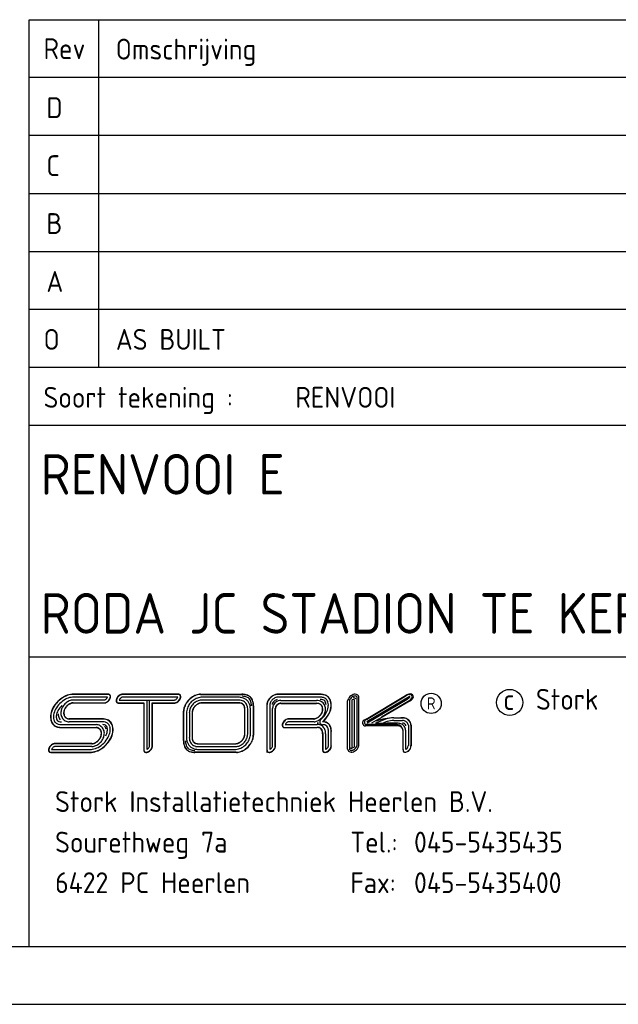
# Model space of a CAD drawing. Extents: x 0 to 841, y -120 to 594.
# Tile 5 of 10: x 655 to 707, y 0 to 85. Entities that reach past the tile are written whole.
import ezdxf
from ezdxf.enums import TextEntityAlignment as Align

# ---------------------------------------------------------------- set-up
doc = ezdxf.new("R2010")
doc.units = 0
doc.header["$LTSCALE"] = 25
doc.header["$MEASUREMENT"] = 0
doc.layers.get('0').update_dxf_attribs({"linetype": 'CONTINUOUS'})
for name, color, linetype in [('E--L$2A-_KADER', 7, 'CONTINUOUS'), ('E--L$4A-_STEMPEL', 3, 'CONTINUOUS'), ('E--L6441_DATACOM', 3, 'CONTINUOUS')]:
    doc.layers.add(name, color=color, linetype=linetype)
doc.styles.add('ISO', font='isocp.shx')
doc.styles.get("Standard").update_dxf_attribs({"font": 'ISO.SHX'})

# ---------------------------------------------------------------- blocks, each defined once
blk = doc.blocks.new('STEMPEL')
at = {"layer": 'E--L$4A-_STEMPEL', "color": 3}
for p, q in [((-185, 85), (-5, 85)), ((-185, 5), (-185, 85)), ((-185, 55), (-5, 55)), ((-185, 30), (-5, 30)), ((-178.225, 26.511), (-181.149, 26.511)), ((-178.377, 26.75), (-181.144, 26.75)), ((-178.377, 26.767), (-181.14, 26.767)), ((-178.101, 26.767), (-178.377, 26.767)), ((-178.114, 26.75), (-178.377, 26.75)), ((-178.101, 26.767), (-178.088, 26.761)), ((-172.163, 26.511), (-176.931, 26.511)), ((-172.101, 26.767), (-176.921, 26.767)), ((-172.101, 26.75), (-176.921, 26.75)), ((-170.186, 26.764), (-166.614, 26.764)), ((-170.186, 26.747), (-166.614, 26.747)), ((-166.902, 26.505), (-170.071, 26.505)), ((-159.873, 26.767), (-163.547, 26.767)), ((-159.873, 26.767), (-163.547, 26.767)), ((-159.871, 26.75), (-163.547, 26.75)), ((-159.868, 26.511), (-163.547, 26.511)), ((-156.664, 22.376), (-156.663, 26.476)), ((-156.514, 22.366), (-156.513, 26.486)), ((-155.892, 24.627), (-152.475, 26.66)), ((-155.866, 24.601), (-152.464, 26.624)), ((-155.83, 24.404), (-152.179, 26.575)), ((-181.184, 26.274), (-178.471, 26.274)), ((-181.176, 26.035), (-178.445, 26.035)), ((-181.17, 26.018), (-178.431, 26.018)), ((-181.17, 26.018), (-178.431, 26.018)), ((-177.269, 26.024), (-175.079, 26.024)), ((-177.269, 26.007), (-175.096, 26.007)), ((-177.208, 26.263), (-174.594, 26.263)), ((-175.096, 26.007), (-175.096, 21.929)), ((-175.079, 26.024), (-175.079, 21.929)), ((-174.841, 26.263), (-174.841, 22.012)), ((-174.594, 22.283), (-174.594, 26.263)), ((-174.594, 26.263), (-172.44, 26.263)), ((-174.355, 26.024), (-172.449, 26.024)), ((-174.355, 22.306), (-174.355, 26.024)), ((-174.338, 26.007), (-172.449, 26.007)), ((-174.338, 22.306), (-174.338, 26.007)), ((-174.338, 22.306), (-174.338, 25.865)), ((-174.338, 22.306), (-174.338, 25.865)), ((-166.891, 26.011), (-170.069, 26.011)), ((-166.891, 26.011), (-170.069, 26.011)), ((-166.898, 26.266), (-170.068, 26.266)), ((-166.894, 26.028), (-170.068, 26.028)), ((-166.374, 23.332), (-166.374, 25.514)), ((-166.374, 23.332), (-166.374, 25.514)), ((-166.374, 23.332), (-166.374, 25.514)), ((-166.357, 23.333), (-166.357, 25.514)), ((-166.118, 23.334), (-166.118, 25.516)), ((-165.88, 23.334), (-165.88, 25.516)), ((-165.638, 25.755), (-165.638, 23.227)), ((-165.621, 25.755), (-165.621, 23.227)), ((-164.466, 25.839), (-164.466, 21.978)), ((-164.449, 25.84), (-164.449, 21.978)), ((-164.21, 25.842), (-164.21, 22.012)), ((-163.968, 22.261), (-163.968, 25.529)), ((-163.729, 22.235), (-163.729, 25.53)), ((-163.712, 22.233), (-163.712, 25.531)), ((-163.266, 25.967), (-160.171, 25.967)), ((-163.266, 25.967), (-160.171, 25.967)), ((-163.261, 25.984), (-160.176, 25.984)), ((-163.256, 26.223), (-160.182, 26.223)), ((-157.487, 22.031), (-157.487, 26.191)), ((-157.336, 26.178), (-157.337, 22.045)), ((-157.112, 26.213), (-157.113, 22.285)), ((-156.888, 22.268), (-156.887, 26.235)), ((-152.354, 26.31), (-155.788, 24.262)), ((-152.112, 26.235), (-154.555, 24.78)), ((-152.086, 26.208), (-154.493, 24.775)), ((-171.654, 22.764), (-171.654, 25.318)), ((-171.637, 22.764), (-171.637, 25.318)), ((-171.395, 25.15), (-171.395, 23.023)), ((-171.156, 25.153), (-171.156, 23.02)), ((-170.918, 25.157), (-170.918, 23.016)), ((-170.901, 25.16), (-170.901, 23.013)), ((-154.493, 24.775), (-154.759, 24.616)), ((-153.492, 24.724), (-152.726, 24.724)), ((-153.49, 24.731), (-152.899, 24.731)), ((-182.202, 24.144), (-179.198, 24.144)), ((-182.201, 23.905), (-179.209, 23.905)), ((-182.2, 23.888), (-179.217, 23.888)), ((-178.63, 24.386), (-181.547, 24.386)), ((-178.626, 24.624), (-181.538, 24.624)), ((-178.623, 24.641), (-181.53, 24.641)), ((-162.98, 23.909), (-160.12, 23.909)), ((-162.97, 23.892), (-160.116, 23.892)), ((-162.868, 24.148), (-160.124, 24.148)), ((-160.38, 24.39), (-162.576, 24.39)), ((-162.568, 24.646), (-162.56, 24.645)), ((-160.394, 24.628), (-162.565, 24.628)), ((-160.394, 24.645), (-162.56, 24.645)), ((-160.405, 24.645), (-162.56, 24.645)), ((-160.005, 24.271), (-160.126, 24.271)), ((-155.892, 24.627), (-156.062, 24.526)), ((-153.215, 24.151), (-155.964, 24.152)), ((-153.215, 24.03), (-155.964, 24.03)), ((-154.814, 24.626), (-155.423, 24.262)), ((-154.415, 24.521), (-155.086, 24.263)), ((-155.085, 24.262), (-154.825, 24.262)), ((-154.759, 24.616), (-155.02, 24.452)), ((-154.825, 24.262), (-154.062, 24.262)), ((-153.114, 24.262), (-154.062, 24.262)), ((-153.492, 24.499), (-152.735, 24.499)), ((-152.239, 24.085), (-152.239, 22.354)), ((-152.015, 24.105), (-152.015, 22.33)), ((-152.007, 24.117), (-152.007, 22.327)), ((-159.647, 23.382), (-159.647, 22.009)), ((-159.63, 23.372), (-159.63, 22.008)), ((-159.391, 23.36), (-159.391, 22.013)), ((-159.149, 22.315), (-159.149, 23.534)), ((-158.91, 22.336), (-158.91, 23.525)), ((-158.893, 22.337), (-158.893, 23.52)), ((-152.699, 21.983), (-152.699, 23.515)), ((-152.692, 21.972), (-152.691, 23.604)), ((-152.468, 22.001), (-152.467, 23.612)), ((-179.579, 22.501), (-182.83, 22.501)), ((-179.579, 22.501), (-182.83, 22.501)), ((-179.572, 22.484), (-182.819, 22.484)), ((-179.563, 22.246), (-182.796, 22.246)), ((-170.391, 22.499), (-167.24, 22.499)), ((-170.389, 22.482), (-167.245, 22.482)), ((-170.386, 22.243), (-167.252, 22.243)), ((-183.066, 21.765), (-179.723, 21.765)), ((-183.057, 21.748), (-179.724, 21.748)), ((-183.057, 21.748), (-179.724, 21.748)), ((-183.052, 22.003), (-179.72, 22.003)), ((-167.098, 21.762), (-170.688, 21.762)), ((-167.098, 21.745), (-170.688, 21.745)), ((-170.383, 22.004), (-167.258, 22.004)), ((-164.466, 21.978), (-164.466, 21.748)), ((-152.699, 21.983), (-152.699, 21.927))]:
    blk.add_line(p, q, dxfattribs=at)
at = {"layer": 'E--L$4A-_STEMPEL', "color": 2}
for p, q in [((-179.013, 85), (-179.013, 55)), ((-5, 80), (-185, 80)), ((-5, 75), (-185, 75)), ((-185, 70), (-5, 70)), ((-185, 65), (-5, 65)), ((-185, 60), (-5, 60)), ((-185, 50), (-5, 50))]:
    blk.add_line(p, q, dxfattribs=at)
blk.add_circle((-150.271, 25.977), 0.875, dxfattribs=at)
at = {"layer": 'E--L$4A-_STEMPEL', "color": 3}
blk.add_circle((-143.488, 26.06), 1.128, dxfattribs=at)
for centre, radius, start, end in [((-180.802, 24.424), 2.431, 118.6539, 135), ((-180.802, 24.424), 2.414, 118.6539, 135), ((-181.116, 24.999), 1.776, 99.69866, 118.6539), ((-181.116, 24.999), 1.759, 99.69866, 118.6539), ((-181.116, 24.999), 1.521, 99.69866, 118.6539), ((-181.198, 25.479), 1.288, 87.67122, 99.69866), ((-181.198, 25.479), 1.271, 87.52978, 99.69866), ((-181.198, 25.479), 1.033, 87.25914, 99.69866), ((-178.637, 26.69), 0.451, 298.6539, 315), ((-178.637, 26.69), 0.451, 315, 331.3461), ((-178.448, 26.587), 0.235, 331.3461, 341.20872), ((-178.637, 26.69), 0.69, 315, 331.3461), ((-178.637, 26.69), 0.707, 315, 331.3461), ((-178.637, 26.69), 0.707, 315, 331.3461), ((-178.171, 26.442), 0.313, 75.32703, 79.47301), ((-178.13, 26.601), 0.148, 45, 75.32703), ((-178.13, 26.601), 0.165, 45, 75.32703), ((-178.13, 26.601), 0.165, 45, 75.32703), ((-178.13, 26.601), 0.165, 45, 75.32703), ((-178.448, 26.587), 0.474, 331.3461, 350.30134), ((-178.13, 26.601), 0.148, 14.67297, 45), ((-178.448, 26.587), 0.491, 331.3461, 350.30134), ((-178.448, 26.587), 0.491, 331.3461, 350.30134), ((-178.13, 26.601), 0.165, 14.67297, 45), ((-178.289, 26.56), 0.313, 350.30134, 14.67297), ((-178.289, 26.56), 0.33, 350.30134, 14.67297), ((-176.984, 26.192), 0.491, 151.3461, 170.30134), ((-176.984, 26.192), 0.474, 151.3461, 170.30134), ((-176.794, 26.088), 0.707, 135, 151.3461), ((-176.794, 26.088), 0.69, 135, 151.3461), ((-176.794, 26.088), 0.707, 118.6539, 135), ((-176.794, 26.088), 0.69, 118.6539, 135), ((-176.794, 26.088), 0.451, 135, 151.3461), ((-176.898, 26.278), 0.491, 99.69866, 118.6539), ((-176.898, 26.278), 0.474, 99.69866, 118.6539), ((-176.794, 26.088), 0.451, 118.6539, 135), ((-176.898, 26.278), 0.235, 98.04844, 118.6539), ((-176.925, 26.437), 0.33, 89.53264, 99.69866), ((-176.925, 26.437), 0.313, 89.53264, 99.69866), ((-172.576, 26.685), 0.451, 298.6539, 315), ((-172.576, 26.685), 0.451, 315, 331.3461), ((-172.387, 26.582), 0.235, 331.3461, 342.53378), ((-172.111, 26.437), 0.33, 75.32703, 91.16503), ((-172.111, 26.437), 0.313, 75.32703, 91.16503), ((-172.576, 26.685), 0.69, 315, 331.3461), ((-172.069, 26.596), 0.148, 45, 75.32703), ((-172.069, 26.596), 0.165, 45, 75.32703), ((-172.387, 26.582), 0.474, 331.3461, 350.30134), ((-172.069, 26.596), 0.148, 14.67297, 45), ((-172.387, 26.582), 0.491, 331.3461, 350.30134), ((-172.069, 26.596), 0.165, 14.67297, 45), ((-172.228, 26.554), 0.313, 350.30134, 14.67297), ((-172.228, 26.554), 0.33, 350.30134, 14.67297), ((-169.903, 25.014), 1.817, 118.6539, 135), ((-169.903, 25.014), 1.8, 118.6539, 135), ((-169.939, 25.048), 1.485, 118.6539, 135), ((-170.142, 25.451), 1.318, 99.69866, 118.6539), ((-170.142, 25.451), 1.301, 99.69866, 118.6539), ((-170.042, 25.238), 1.269, 99.69866, 118.6539), ((-170.205, 25.817), 0.947, 89.02757, 99.69866), ((-170.205, 25.817), 0.93, 89.02757, 99.69866), ((-170.069, 25.397), 1.108, 90.06648, 99.69866), ((-166.87, 25.397), 1.108, 75.32703, 91.62801), ((-166.568, 25.455), 1.31, 75.32703, 91.81866), ((-166.568, 25.455), 1.293, 75.32703, 91.81866), ((-166.568, 25.455), 1.134, 75.32703, 91.81866), ((-166.829, 25.556), 0.944, 45, 75.32703), ((-166.439, 25.945), 0.627, 45, 75.32703), ((-166.439, 25.945), 0.786, 45, 75.32703), ((-166.439, 25.945), 0.804, 45, 75.32703), ((-166.439, 25.945), 0.627, 14.67297, 45), ((-166.439, 25.945), 0.786, 14.67297, 45), ((-166.439, 25.945), 0.804, 14.67297, 45), ((-163.346, 25.647), 1.164, 135, 151.3461), ((-163.346, 25.647), 1.147, 135, 151.3461), ((-163.346, 25.647), 1.164, 118.6539, 135), ((-163.346, 25.647), 1.147, 118.6539, 135), ((-163.346, 25.647), 0.908, 118.6539, 135), ((-163.505, 25.939), 0.832, 99.69866, 118.6539), ((-163.505, 25.939), 0.832, 99.69866, 118.6539), ((-163.505, 25.939), 0.832, 99.69866, 118.6539), ((-163.505, 25.939), 0.815, 99.69866, 118.6539), ((-163.505, 25.939), 0.576, 99.69866, 118.6539), ((-163.547, 26.183), 0.584, 89.99579, 99.69866), ((-163.547, 26.183), 0.567, 89.99579, 99.69866), ((-163.547, 26.183), 0.328, 89.99579, 99.69866), ((-159.842, 25.457), 1.293, 75.32703, 91.29914), ((-159.842, 25.457), 1.31, 75.32703, 91.2259), ((-159.842, 25.457), 1.054, 75.32703, 91.43868), ((-159.713, 25.947), 0.548, 45, 75.32703), ((-159.713, 25.947), 0.786, 45, 75.32703), ((-159.713, 25.947), 0.804, 45, 75.32703), ((-159.713, 25.947), 0.786, 14.67297, 45), ((-159.713, 25.947), 0.804, 14.67297, 45), ((-156.899, 26.093), 0.595, 151.33037, 170.28561), ((-156.721, 25.995), 0.798, 134.98427, 151.33037), ((-156.721, 25.995), 0.649, 134.98427, 151.33037), ((-156.721, 25.995), 0.798, 118.63817, 134.98427), ((-156.721, 25.995), 0.649, 118.63817, 134.98427), ((-156.818, 26.174), 0.595, 99.68293, 118.63817), ((-156.818, 26.174), 0.446, 99.68293, 118.63817), ((-156.999, 26.213), 0.263, 28.08448, 88.08648), ((-156.843, 26.323), 0.444, 75.3113, 99.68293), ((-156.843, 26.323), 0.294, 75.3113, 99.68293), ((-156.804, 26.473), 0.139, 44.98427, 75.3113), ((-156.804, 26.473), 0.289, 44.98427, 75.3113), ((-156.804, 26.473), 0.139, 14.65724, 44.98427), ((-156.954, 26.433), 0.294, 8.35323, 14.65724), ((-156.804, 26.473), 0.289, 14.65724, 44.98427), ((-156.954, 26.433), 0.444, 6.796, 14.65724), ((-151.993, 25.896), 0.903, 95.88102, 122.26119), ((-151.252, 24.307), 2.615, 111.81993, 117.61738), ((-153.598, 28.051), 2.135, 306.8654, 314.46239), ((-152.129, 26.505), 0.249, 16.457, 112.4088), ((-152.152, 26.534), 0.0494, 351.7652, 124.07168), ((-152.052, 26.547), 0.249, 354.33678, 97.85954), ((-152.417, 26.788), 0.668, 299.7592, 336.80044), ((-152.508, 26.748), 0.649, 314.98427, 331.33037), ((-152.33, 26.651), 0.446, 331.33037, 350.28561), ((-181.377, 24.738), 1.776, 151.3461, 170.30134), ((-181.377, 24.738), 1.759, 151.3461, 170.30134), ((-180.802, 24.424), 2.431, 135, 151.3461), ((-180.802, 24.424), 2.414, 135, 151.3461), ((-180.802, 24.424), 2.176, 135, 151.3461), ((-180.802, 24.424), 1.937, 135, 151.3461), ((-180.802, 24.424), 2.176, 118.6539, 135), ((-181.191, 25.125), 1.063, 151.3461, 170.30134), ((-180.991, 25.016), 1.29, 135, 151.3461), ((-181.191, 25.125), 0.824, 151.3461, 170.30134), ((-181.191, 25.125), 0.807, 151.3461, 170.30134), ((-180.991, 25.016), 1.051, 135, 151.3461), ((-180.991, 25.016), 1.29, 118.6539, 135), ((-180.991, 25.016), 1.034, 135, 151.3461), ((-180.991, 25.016), 1.051, 118.6539, 135), ((-180.991, 25.016), 1.034, 118.6539, 135), ((-181.1, 25.215), 1.063, 99.69866, 118.6539), ((-181.1, 25.215), 0.824, 99.69866, 118.6539), ((-181.1, 25.215), 0.807, 99.69866, 118.6539), ((-181.129, 25.382), 0.894, 93.55078, 99.69866), ((-181.129, 25.382), 0.655, 94.14769, 99.69866), ((-181.129, 25.382), 0.638, 94.7671, 99.69866), ((-178.534, 26.501), 0.235, 285.40422, 298.6539), ((-178.534, 26.501), 0.491, 279.69866, 298.6539), ((-178.534, 26.501), 0.474, 280.83536, 298.6539), ((-178.637, 26.69), 0.69, 298.6539, 315), ((-178.637, 26.69), 0.707, 298.6539, 315), ((-178.637, 26.69), 0.707, 298.6539, 315), ((-177.143, 26.219), 0.33, 170.30134, 194.67297), ((-177.302, 26.178), 0.165, 194.67297, 225), ((-177.143, 26.219), 0.313, 170.30134, 194.67297), ((-177.302, 26.178), 0.148, 194.67297, 225), ((-177.302, 26.178), 0.165, 225, 255.32703), ((-177.302, 26.178), 0.148, 225, 255.32703), ((-177.26, 26.337), 0.33, 255.32703, 268.87084), ((-177.26, 26.337), 0.313, 255.32703, 268.87084), ((-176.984, 26.192), 0.235, 151.3461, 162.53529), ((-172.446, 26.337), 0.313, 269.63102, 279.69866), ((-172.446, 26.337), 0.33, 269.63102, 279.69866), ((-172.473, 26.496), 0.235, 278.03814, 298.6539), ((-172.473, 26.496), 0.474, 279.69866, 298.6539), ((-172.473, 26.496), 0.491, 279.69866, 298.6539), ((-172.473, 26.496), 0.491, 279.69866, 298.6539), ((-172.576, 26.685), 0.69, 298.6539, 315), ((-172.576, 26.685), 0.707, 298.6539, 315), ((-172.576, 26.685), 0.707, 315, 331.3461), ((-170.341, 25.253), 1.318, 151.3461, 170.30134), ((-170.341, 25.253), 1.301, 151.3461, 170.30134), ((-169.903, 25.014), 1.817, 135, 151.3461), ((-169.903, 25.014), 1.8, 135, 151.3461), ((-170.128, 25.152), 1.269, 151.3461, 170.30134), ((-169.939, 25.048), 1.485, 135, 151.3461), ((-170.128, 25.152), 1.031, 151.3461, 170.30134), ((-169.939, 25.048), 1.247, 135, 151.3461), ((-170.128, 25.152), 0.792, 151.3461, 170.30134), ((-170.128, 25.152), 0.775, 151.3461, 170.30134), ((-169.939, 25.048), 1.008, 135, 151.3461), ((-169.939, 25.048), 1.247, 118.6539, 135), ((-169.939, 25.048), 0.991, 135, 151.3461), ((-169.939, 25.048), 1.008, 118.6539, 135), ((-169.939, 25.048), 0.991, 118.6539, 135), ((-170.042, 25.238), 1.031, 99.69866, 118.6539), ((-170.042, 25.238), 0.792, 99.69866, 118.6539), ((-170.042, 25.238), 0.775, 99.69866, 118.6539), ((-170.042, 25.238), 0.775, 99.69866, 118.6539), ((-170.069, 25.397), 0.87, 89.92495, 99.69866), ((-170.069, 25.397), 0.631, 89.91189, 99.69866), ((-170.069, 25.397), 0.614, 89.89812, 99.69866), ((-166.87, 25.397), 0.87, 75.32703, 91.83787), ((-166.87, 25.397), 0.614, 75.32703, 92.495), ((-166.87, 25.397), 0.631, 75.32703, 92.15763), ((-166.829, 25.556), 0.449, 45, 75.32703), ((-166.829, 25.556), 0.466, 45, 75.32703), ((-166.829, 25.556), 0.705, 45, 75.32703), ((-166.829, 25.556), 0.449, 14.67297, 45), ((-166.829, 25.556), 0.466, 14.67297, 45), ((-166.988, 25.515), 0.614, 359.92412, 14.67297), ((-166.988, 25.515), 0.631, 359.93438, 14.67297), ((-166.829, 25.556), 0.705, 14.67297, 45), ((-166.829, 25.556), 0.944, 14.67297, 45), ((-166.988, 25.515), 0.87, 0.0559, 14.67297), ((-166.988, 25.515), 1.108, 0.04952, 14.67297), ((-166.929, 25.817), 1.134, 357.58729, 14.67297), ((-166.929, 25.817), 1.293, 357.58729, 14.67297), ((-166.929, 25.817), 1.31, 357.58729, 14.67297), ((-163.882, 25.848), 0.584, 170.30134, 180.7062), ((-163.638, 25.806), 0.832, 151.3461, 170.30134), ((-163.882, 25.848), 0.567, 170.30134, 180.79916), ((-163.638, 25.806), 0.815, 151.3461, 170.30134), ((-163.882, 25.848), 0.328, 170.30134, 181.05021), ((-163.638, 25.806), 0.576, 151.3461, 170.30134), ((-163.346, 25.647), 0.908, 135, 151.3461), ((-163.638, 25.806), 0.377, 151.3461, 170.30134), ((-163.346, 25.647), 0.71, 135, 151.3461), ((-163.37, 25.534), 0.597, 170.30134, 180.42442), ((-163.303, 25.522), 0.665, 151.3461, 170.30134), ((-163.223, 25.478), 0.757, 135, 151.3461), ((-163.346, 25.647), 0.71, 118.6539, 135), ((-163.223, 25.478), 0.757, 118.6539, 135), ((-163.37, 25.534), 0.359, 170.30134, 180.54769), ((-163.303, 25.522), 0.427, 151.3461, 170.30134), ((-163.37, 25.534), 0.342, 170.30134, 180.73416), ((-163.303, 25.522), 0.41, 151.3461, 170.30134), ((-163.303, 25.522), 0.41, 151.3461, 170.30134), ((-163.303, 25.522), 0.41, 151.3461, 170.30134), ((-163.505, 25.939), 0.377, 99.69866, 118.6539), ((-163.223, 25.478), 0.518, 135, 151.3461), ((-163.223, 25.478), 0.501, 135, 151.3461), ((-163.223, 25.478), 0.518, 118.6539, 135), ((-163.267, 25.559), 0.665, 99.69866, 118.6539), ((-163.223, 25.478), 0.501, 118.6539, 135), ((-163.267, 25.559), 0.427, 99.69866, 118.6539), ((-163.267, 25.559), 0.41, 99.69866, 118.6539), ((-163.278, 25.626), 0.597, 87.89225, 99.69866), ((-163.278, 25.626), 0.359, 87.28001, 99.69866), ((-163.278, 25.626), 0.342, 86.35368, 99.69866), ((-160.14, 25.354), 0.87, 75.32703, 92.76113), ((-160.14, 25.354), 0.614, 75.32703, 93.74854), ((-160.14, 25.354), 0.631, 75.32703, 93.24158), ((-160.099, 25.513), 0.449, 45, 75.32703), ((-160.099, 25.513), 0.466, 45, 75.32703), ((-160.099, 25.513), 0.705, 45, 75.32703), ((-159.842, 25.457), 0.855, 75.32703, 91.43868), ((-160.099, 25.513), 0.449, 14.67297, 45), ((-160.099, 25.513), 0.466, 14.67297, 45), ((-160.258, 25.472), 0.614, 350.30134, 14.67297), ((-160.258, 25.472), 0.631, 350.30134, 14.67297), ((-159.713, 25.947), 0.349, 45, 75.32703), ((-160.099, 25.513), 0.705, 14.67297, 45), ((-159.713, 25.947), 0.349, 14.67297, 45), ((-160.258, 25.472), 0.87, 350.30134, 14.67297), ((-160.203, 25.819), 0.855, 2.26178, 14.67297), ((-160.691, 25.902), 1.549, 331.3461, 350.30134), ((-159.713, 25.947), 0.548, 14.67297, 45), ((-160.203, 25.819), 1.054, 350.30134, 14.67297), ((-160.691, 25.902), 1.788, 331.3461, 350.30134), ((-160.691, 25.902), 1.805, 331.3461, 350.30134), ((-160.203, 25.819), 1.293, 350.30134, 14.67297), ((-160.203, 25.819), 1.31, 350.30134, 14.67297), ((-157.045, 26.13), 0.447, 170.28561, 170.56323), ((-157.048, 26.118), 0.444, 170.28561, 170.56323), ((-156.899, 26.093), 0.446, 151.33037, 169.00898), ((-156.999, 26.213), 0.113, 11.34471, 179.98537), ((-152.644, 26.669), 0.462, 308.94873, 314.98427), ((-152.508, 26.748), 0.649, 307.6729, 314.98427), ((-181.858, 24.82), 1.288, 170.30134, 194.67297), ((-181.858, 24.82), 1.271, 170.30134, 194.67297), ((-181.858, 24.82), 1.033, 170.30134, 194.67297), ((-181.377, 24.738), 1.521, 151.3461, 170.30134), ((-181.858, 24.82), 0.794, 170.30134, 194.67297), ((-181.377, 24.738), 1.282, 151.3461, 170.30134), ((-181.357, 25.153), 1.132, 184.35547, 194.67297), ((-181.525, 25.11), 0.959, 194.67297, 214.50994), ((-181.357, 25.153), 0.894, 170.30134, 194.67297), ((-181.525, 25.11), 0.721, 194.67297, 225), ((-181.357, 25.153), 0.655, 170.30134, 194.67297), ((-181.357, 25.153), 0.638, 170.30134, 194.67297), ((-181.525, 25.11), 0.482, 194.67297, 225), ((-181.525, 25.11), 0.465, 194.67297, 225), ((-181.525, 25.11), 0.465, 194.67297, 225), ((-181.525, 25.11), 0.482, 225, 255.32703), ((-181.525, 25.11), 0.465, 225, 255.32703), ((-181.525, 25.11), 0.465, 225, 255.32703), ((-181.525, 25.11), 0.465, 225, 255.32703), ((-181.481, 25.277), 0.638, 255.32703, 264.27988), ((-181.481, 25.277), 0.638, 255.32703, 264.27988), ((-181.481, 25.277), 0.638, 255.32703, 264.27988), ((-181.481, 25.277), 0.638, 255.32703, 264.27988), ((-170.707, 25.315), 0.947, 170.30134, 180.12841), ((-170.707, 25.315), 0.93, 170.30134, 180.12841), ((-170.287, 25.179), 1.108, 170.30134, 181.52323), ((-170.287, 25.179), 0.87, 170.30134, 181.71959), ((-170.287, 25.179), 0.631, 170.30134, 182.01876), ((-170.287, 25.179), 0.614, 170.30134, 182.33441), ((-160.502, 25.413), 0.775, 278.01793, 298.6539), ((-160.502, 25.413), 0.775, 279.69866, 298.6539), ((-160.502, 25.413), 0.775, 279.69866, 298.6539), ((-160.502, 25.413), 0.792, 279.69866, 298.6539), ((-160.606, 25.602), 0.991, 298.6539, 315), ((-160.606, 25.602), 1.008, 298.6539, 315), ((-160.606, 25.602), 1.247, 298.6539, 315), ((-160.606, 25.602), 0.991, 315, 331.3461), ((-160.606, 25.602), 1.008, 315, 331.3461), ((-161.275, 26.221), 2.215, 311.28215, 331.3461), ((-160.416, 25.499), 0.775, 331.3461, 350.30134), ((-160.606, 25.602), 1.247, 315, 331.3461), ((-160.416, 25.499), 0.792, 331.3461, 350.30134), ((-161.275, 26.221), 2.453, 311.28215, 331.3461), ((-161.275, 26.221), 2.47, 312.42506, 331.3461), ((-160.416, 25.499), 1.031, 331.3461, 350.30134), ((-153.338, 19.568), 5.165, 91.68722, 109.00792), ((-153.492, 22.447), 2.277, 89.98427, 106.42703), ((-152.81, 23.597), 1.138, 75.3113, 93.97938), ((-152.81, 23.597), 1.13, 75.3113, 85.73276), ((-152.697, 24.029), 0.684, 44.98427, 75.3113), ((-152.697, 24.029), 0.691, 44.98427, 75.3113), ((-182.341, 24.694), 0.789, 194.67297, 225), ((-182.341, 24.694), 0.772, 194.67297, 225), ((-182.341, 24.694), 0.789, 225, 255.32703), ((-182.341, 24.694), 0.772, 225, 255.32703), ((-182.341, 24.694), 0.534, 194.67297, 225), ((-182.341, 24.694), 0.534, 225, 255.32703), ((-182.341, 24.694), 0.295, 194.67297, 225), ((-182.341, 24.694), 0.295, 225, 255.32703), ((-182.214, 25.176), 1.288, 255.32703, 270.56575), ((-182.214, 25.176), 1.271, 255.32703, 270.60011), ((-182.214, 25.176), 1.033, 255.32703, 270.66584), ((-182.214, 25.176), 0.794, 255.32703, 270.66584), ((-181.525, 25.11), 0.721, 225, 255.32703), ((-181.481, 25.277), 0.894, 255.32703, 265.73961), ((-181.481, 25.277), 0.655, 255.32703, 265.02327), ((-179.271, 23.248), 0.66, 75.32703, 84.62076), ((-179.271, 23.248), 0.643, 75.32703, 83.82451), ((-179.271, 23.248), 0.899, 75.32703, 85.39051), ((-179.226, 23.417), 0.468, 45, 75.32703), ((-179.226, 23.417), 0.485, 45, 75.32703), ((-179.226, 23.417), 0.724, 45, 75.32703), ((-179.226, 23.417), 0.724, 14.67297, 45), ((-178.674, 23.347), 0.801, 75.32703, 87.61039), ((-178.674, 23.347), 1.039, 75.32703, 87.61039), ((-178.674, 23.347), 1.295, 75.32703, 87.96779), ((-178.674, 23.347), 1.278, 75.32703, 87.84501), ((-178.547, 23.832), 0.3, 45, 75.32703), ((-179.226, 23.417), 0.963, 20.93602, 38.09991), ((-178.547, 23.832), 0.538, 45, 75.32703), ((-178.547, 23.832), 0.777, 45, 75.32703), ((-178.547, 23.832), 0.794, 45, 75.32703), ((-178.547, 23.832), 0.3, 14.67297, 45), ((-179.032, 23.705), 0.801, 350.30134, 14.67297), ((-178.547, 23.832), 0.538, 14.67297, 45), ((-179.032, 23.705), 1.039, 350.30134, 14.67297), ((-178.547, 23.832), 0.777, 14.67297, 45), ((-178.547, 23.832), 0.794, 14.67297, 45), ((-179.032, 23.705), 1.278, 350.30134, 14.67297), ((-179.032, 23.705), 1.295, 350.30134, 14.67297), ((-162.804, 24.099), 0.33, 170.30134, 194.67297), ((-162.646, 24.072), 0.491, 151.3461, 170.30134), ((-162.963, 24.057), 0.165, 194.67297, 225), ((-162.804, 24.099), 0.313, 170.30134, 194.67297), ((-162.646, 24.072), 0.474, 151.3461, 170.30134), ((-162.963, 24.057), 0.148, 194.67297, 225), ((-162.963, 24.057), 0.165, 225, 267.65598), ((-162.456, 23.968), 0.707, 135, 151.3461), ((-162.963, 24.057), 0.148, 225, 255.32703), ((-162.456, 23.968), 0.69, 135, 151.3461), ((-162.922, 24.216), 0.313, 255.32703, 259.23376), ((-162.456, 23.968), 0.707, 118.6539, 135), ((-162.456, 23.968), 0.69, 118.6539, 135), ((-162.646, 24.072), 0.235, 151.3461, 161.14656), ((-162.456, 23.968), 0.451, 135, 151.3461), ((-162.559, 24.158), 0.491, 99.69866, 118.6539), ((-162.559, 24.158), 0.474, 99.69866, 118.6539), ((-162.456, 23.968), 0.451, 118.6539, 135), ((-162.559, 24.158), 0.235, 99.69866, 118.6539), ((-162.587, 24.316), 0.33, 86.7095, 99.69866), ((-162.587, 24.316), 0.313, 85.95819, 99.69866), ((-162.587, 24.316), 0.0742, 81.69449, 99.69866), ((-160.475, 25.254), 0.631, 277.41359, 279.69866), ((-160.475, 25.254), 0.614, 278.57465, 279.69866), ((-160.475, 25.254), 0.614, 278.57465, 279.69866), ((-160.475, 25.254), 0.614, 278.57465, 279.69866), ((-160.475, 25.254), 0.87, 276.3138, 279.69866), ((-160.502, 25.413), 1.031, 279.69866, 298.6539), ((-160.099, 23.333), 0.815, 75.32703, 91.74333), ((-160.099, 23.333), 0.56, 75.32703, 92.43622), ((-160.099, 23.333), 0.577, 75.32703, 92.07298), ((-160.062, 23.474), 0.414, 45, 75.32703), ((-160.062, 23.474), 0.431, 45, 75.32703), ((-159.657, 24.378), 0.239, 131.28215, 275.66046), ((-160.062, 23.474), 0.67, 45, 75.32703), ((-159.591, 23.712), 0.668, 45, 95.66046), ((-159.591, 23.712), 0.43, 45, 95.66046), ((-159.591, 23.712), 0.685, 45, 91.50215), ((-160.062, 23.474), 0.67, 14.67297, 45), ((-159.591, 23.712), 0.685, 45, 70.61613), ((-159.591, 23.712), 0.685, 45, 70.61613), ((-159.591, 23.712), 0.43, 14.67297, 45), ((-160.019, 23.6), 0.873, 355.64674, 14.67297), ((-159.591, 23.712), 0.668, 14.67297, 45), ((-159.591, 23.712), 0.685, 14.67297, 45), ((-160.019, 23.6), 1.111, 356.14249, 14.67297), ((-160.019, 23.6), 1.128, 356.39217, 14.67297), ((-155.926, 24.295), 0.268, 120.54482, 266.07982), ((-155.75, 24.34), 0.285, 113.96212, 221.28994), ((-153.665, 23.032), 1.667, 106.42703, 116.74036), ((-153.388, 22.113), 2.402, 106.56232, 114.55271), ((-153.492, 22.447), 2.052, 89.98427, 106.42703), ((-153.172, 23.446), 0.586, 75.3113, 95.55215), ((-153.263, 23.581), 0.572, 2.30414, 85.23421), ((-153.172, 23.446), 0.818, 75.3113, 85.88344), ((-153.133, 23.596), 0.431, 44.98427, 75.3113), ((-153.133, 23.596), 0.663, 44.98427, 75.3113), ((-153.133, 23.596), 0.431, 14.65724, 44.98427), ((-152.81, 23.597), 0.681, 75.3113, 85.23475), ((-152.81, 23.597), 0.906, 75.3113, 85.23475), ((-153.133, 23.596), 0.663, 14.65724, 44.98427), ((-152.697, 24.029), 0.235, 44.98427, 75.3113), ((-152.697, 24.029), 0.459, 44.98427, 75.3113), ((-152.697, 24.029), 0.235, 14.65724, 44.98427), ((-153.129, 23.916), 0.681, 10.76001, 14.65724), ((-152.697, 24.029), 0.459, 14.65724, 44.98427), ((-153.129, 23.916), 0.906, 10.76001, 14.65724), ((-152.697, 24.029), 0.684, 14.65724, 44.98427), ((-152.697, 24.029), 0.691, 14.65724, 44.98427), ((-153.129, 23.916), 1.13, 9.04525, 14.65724), ((-153.129, 23.916), 1.138, 9.04525, 14.65724), ((-179.765, 23.512), 1.043, 315, 331.3461), ((-179.765, 23.512), 1.06, 315, 331.3461), ((-179.226, 23.417), 0.468, 14.67297, 45), ((-179.226, 23.417), 0.485, 14.67297, 45), ((-179.564, 23.402), 0.814, 331.3461, 350.30134), ((-179.564, 23.402), 0.831, 331.3461, 350.30134), ((-179.395, 23.373), 0.643, 350.30134, 14.67297), ((-179.395, 23.373), 0.66, 350.30134, 14.67297), ((-179.564, 23.402), 1.069, 331.3461, 350.30134), ((-180.093, 24.103), 2.188, 315, 331.3461), ((-179.395, 23.373), 0.899, 350.30134, 14.67297), ((-179.515, 23.788), 1.291, 331.3461, 350.30134), ((-179.515, 23.788), 1.53, 331.3461, 350.30134), ((-179.515, 23.788), 1.768, 331.3461, 350.30134), ((-179.515, 23.788), 1.785, 331.3461, 350.30134), ((-170.287, 22.995), 1.108, 178.55038, 194.67297), ((-170.287, 22.995), 0.87, 178.36351, 194.67297), ((-170.287, 22.995), 0.631, 178.0788, 194.67297), ((-170.287, 22.995), 0.614, 177.7784, 194.67297), ((-167.336, 23.46), 0.991, 315, 331.3461), ((-167.336, 23.46), 1.008, 315, 331.3461), ((-167.147, 23.356), 0.775, 331.3461, 350.30134), ((-167.147, 23.356), 0.792, 331.3461, 350.30134), ((-166.988, 23.329), 0.614, 350.30134, 0.40749), ((-166.988, 23.329), 0.631, 350.30134, 0.3524), ((-167.147, 23.356), 1.031, 331.3461, 350.30134), ((-166.988, 23.329), 0.87, 350.30134, 0.30018), ((-167.147, 23.356), 1.269, 331.3461, 350.30134), ((-166.988, 23.329), 1.108, 350.30134, 0.2659), ((-166.933, 23.256), 1.301, 331.3461, 350.30134), ((-166.933, 23.256), 1.318, 331.3461, 350.30134), ((-166.567, 23.194), 0.93, 350.30134, 1.7252), ((-166.567, 23.194), 0.947, 350.30134, 1.7252), ((-160.062, 23.474), 0.414, 14.67297, 45), ((-160.062, 23.474), 0.431, 14.67297, 45), ((-160.203, 23.437), 0.56, 352.45138, 14.67297), ((-160.203, 23.437), 0.577, 353.57802, 14.67297), ((-160.203, 23.437), 0.815, 354.60002, 14.67297), ((-153.283, 23.556), 0.586, 354.62032, 14.65724), ((-153.283, 23.556), 0.593, 4.59321, 14.65724), ((-153.283, 23.556), 0.818, 3.90761, 14.65724), ((-182.828, 21.931), 0.491, 151.3461, 170.30134), ((-182.828, 21.931), 0.474, 151.3461, 170.30134), ((-182.638, 21.827), 0.707, 135, 151.3461), ((-182.638, 21.827), 0.69, 135, 151.3461), ((-182.638, 21.827), 0.707, 118.6539, 135), ((-182.638, 21.827), 0.69, 118.6539, 135), ((-182.638, 21.827), 0.451, 135, 151.3461), ((-182.742, 22.017), 0.491, 99.69866, 118.6539), ((-182.742, 22.017), 0.474, 99.69866, 118.6539), ((-182.638, 21.827), 0.451, 118.6539, 135), ((-182.742, 22.017), 0.235, 103.23065, 118.6539), ((-182.769, 22.175), 0.313, 99.10395, 99.69866), ((-179.626, 23.142), 0.66, 274.68547, 279.69866), ((-179.626, 23.142), 0.643, 275.37887, 279.69866), ((-179.626, 23.142), 0.643, 275.37887, 279.69866), ((-179.626, 23.142), 0.643, 275.37887, 279.69866), ((-179.626, 23.142), 0.899, 274.01509, 279.69866), ((-179.777, 23.526), 1.53, 279.69866, 298.6539), ((-179.655, 23.31), 0.814, 279.69866, 298.6539), ((-179.655, 23.31), 0.831, 279.69866, 298.6539), ((-179.655, 23.31), 1.069, 279.69866, 298.6539), ((-179.765, 23.512), 1.043, 298.6539, 315), ((-179.765, 23.512), 1.06, 298.6539, 315), ((-179.765, 23.512), 1.299, 298.6539, 315), ((-180.093, 24.103), 2.188, 298.6539, 315), ((-180.093, 24.103), 2.427, 298.6539, 315), ((-180.093, 24.103), 2.444, 298.6539, 315), ((-180.093, 24.103), 2.444, 298.6539, 315), ((-179.765, 23.512), 1.299, 315, 331.3461), ((-180.093, 24.103), 2.427, 315, 331.3461), ((-180.093, 24.103), 2.444, 315, 331.3461), ((-175.016, 22.426), 0.451, 298.6539, 315), ((-175.016, 22.426), 0.451, 315, 331.3461), ((-174.826, 22.322), 0.235, 331.3461, 350.30134), ((-174.826, 22.322), 0.474, 331.3461, 350.30134), ((-174.826, 22.322), 0.491, 331.3461, 350.30134), ((-174.668, 22.295), 0.313, 350.30134, 1.38807), ((-174.668, 22.295), 0.33, 350.30134, 1.38807), ((-174.668, 22.295), 0.33, 350.30134, 1.38807), ((-170.346, 22.693), 1.31, 177.20069, 194.67297), ((-170.346, 22.693), 1.293, 177.20069, 194.67297), ((-170.836, 22.565), 0.804, 194.67297, 225), ((-170.836, 22.565), 0.786, 194.67297, 225), ((-170.346, 22.693), 1.134, 177.20069, 194.67297), ((-170.836, 22.565), 0.627, 194.67297, 225), ((-170.446, 22.953), 0.944, 194.67297, 225), ((-170.836, 22.565), 0.627, 225, 255.32703), ((-170.446, 22.953), 0.705, 194.67297, 225), ((-170.446, 22.953), 0.944, 225, 255.32703), ((-170.446, 22.953), 0.705, 225, 255.32703), ((-170.446, 22.953), 0.466, 194.67297, 225), ((-170.446, 22.953), 0.449, 194.67297, 225), ((-170.446, 22.953), 0.466, 225, 255.32703), ((-170.446, 22.953), 0.449, 225, 255.32703), ((-170.404, 23.112), 0.87, 255.32703, 271.22393), ((-170.404, 23.112), 0.631, 255.32703, 271.43686), ((-170.404, 23.112), 0.614, 255.32703, 271.66152), ((-167.206, 23.111), 0.87, 266.95545, 279.69866), ((-167.206, 23.111), 0.614, 265.86661, 279.69866), ((-167.206, 23.111), 0.631, 266.42565, 279.69866), ((-167.233, 23.27), 0.775, 279.69866, 298.6539), ((-167.233, 23.27), 0.792, 279.69866, 298.6539), ((-167.233, 23.27), 1.031, 279.69866, 298.6539), ((-167.233, 23.27), 1.269, 279.69866, 298.6539), ((-167.336, 23.46), 0.991, 298.6539, 315), ((-167.336, 23.46), 1.008, 298.6539, 315), ((-167.336, 23.46), 1.247, 298.6539, 315), ((-167.336, 23.46), 1.485, 298.6539, 315), ((-167.371, 23.496), 1.8, 298.6539, 315), ((-167.371, 23.496), 1.817, 298.6539, 315), ((-167.336, 23.46), 1.247, 315, 331.3461), ((-167.336, 23.46), 1.485, 315, 331.3461), ((-167.371, 23.496), 1.8, 315, 331.3461), ((-167.371, 23.496), 1.817, 315, 331.3461), ((-164.385, 22.426), 0.451, 298.6539, 315), ((-164.385, 22.426), 0.451, 315, 331.3461), ((-164.195, 22.322), 0.235, 331.3461, 344.94303), ((-164.195, 22.322), 0.474, 331.3461, 349.40818), ((-164.195, 22.322), 0.491, 331.3461, 349.59425), ((-159.569, 22.426), 0.451, 298.6539, 315), ((-159.569, 22.426), 0.451, 315, 331.3461), ((-159.379, 22.322), 0.235, 331.3461, 350.30134), ((-159.221, 22.295), 0.0742, 350.30134, 15.3218), ((-159.379, 22.322), 0.474, 331.3461, 350.30134), ((-159.379, 22.322), 0.491, 331.3461, 350.30134), ((-159.221, 22.295), 0.313, 350.30134, 7.44425), ((-159.221, 22.295), 0.33, 350.30134, 7.24909), ((-157, 22.29), 0.263, 209.30315, 248.4158), ((-157, 22.29), 0.113, 179.98316, 348.62383), ((-157.283, 22.542), 0.649, 314.98427, 331.33037), ((-157.283, 22.542), 0.798, 314.98427, 331.33037), ((-157.104, 22.445), 0.446, 331.33037, 350.28561), ((-156.955, 22.419), 0.294, 350.28561, 351.61531), ((-156.955, 22.419), 0.294, 350.28561, 351.61531), ((-157.104, 22.445), 0.595, 331.33037, 350.28561), ((-156.955, 22.419), 0.444, 350.28561, 353.17253), ((-153.678, 22.667), 1.464, 336.80244, 345.59813), ((-152.454, 22.409), 0.221, 331.33037, 345.49664), ((-153.423, 22.467), 1.414, 344.08164, 354.43577), ((-153.386, 22.463), 1.386, 343.77413, 354.36596), ((-182.987, 21.958), 0.33, 170.30134, 194.67297), ((-183.146, 21.916), 0.165, 194.67297, 225), ((-182.987, 21.958), 0.313, 170.30134, 194.67297), ((-183.146, 21.916), 0.148, 194.67297, 225), ((-183.146, 21.916), 0.165, 225, 255.32703), ((-183.146, 21.916), 0.148, 225, 255.32703), ((-183.104, 22.075), 0.33, 255.32703, 275.71279), ((-183.104, 22.075), 0.313, 255.32703, 277.01816), ((-182.828, 21.931), 0.235, 151.3461, 161.95901), ((-179.694, 23.043), 1.278, 268.73483, 279.69866), ((-179.694, 23.043), 1.295, 268.80691, 279.69866), ((-179.694, 23.043), 1.295, 268.80691, 279.69866), ((-179.694, 23.043), 1.039, 268.5971, 279.69866), ((-179.777, 23.526), 1.768, 279.69866, 298.6539), ((-179.777, 23.526), 1.785, 279.69866, 298.6539), ((-174.768, 21.96), 0.33, 183.78194, 194.67297), ((-174.927, 21.918), 0.165, 194.67297, 225), ((-174.927, 21.918), 0.165, 194.67297, 225), ((-174.927, 21.918), 0.165, 194.67297, 225), ((-174.927, 21.918), 0.165, 194.67297, 225), ((-174.768, 21.96), 0.313, 183.78194, 194.67297), ((-174.927, 21.918), 0.148, 194.67297, 225), ((-174.927, 21.918), 0.165, 225, 255.32703), ((-174.927, 21.918), 0.148, 225, 255.32703), ((-174.885, 22.077), 0.33, 255.32703, 279.69866), ((-174.885, 22.077), 0.33, 255.32703, 279.69866), ((-174.885, 22.077), 0.313, 255.32703, 279.69866), ((-174.912, 22.236), 0.235, 287.704, 298.6539), ((-174.912, 22.236), 0.474, 279.69866, 298.6539), ((-174.912, 22.236), 0.491, 279.69866, 298.6539), ((-175.016, 22.426), 0.69, 298.6539, 315), ((-175.016, 22.426), 0.707, 298.6539, 315), ((-175.016, 22.426), 0.69, 315, 331.3461), ((-175.016, 22.426), 0.707, 315, 331.3461), ((-170.836, 22.565), 0.804, 225, 255.32703), ((-170.836, 22.565), 0.786, 225, 255.32703), ((-170.707, 23.055), 1.31, 255.32703, 270.77636), ((-170.707, 23.055), 1.293, 255.32703, 270.77636), ((-170.707, 23.055), 1.134, 255.32703, 270.77636), ((-170.404, 23.112), 1.108, 255.32703, 271.08418), ((-167.206, 23.111), 1.108, 267.30315, 279.69866), ((-167.069, 22.692), 0.947, 268.50331, 279.69866), ((-167.069, 22.692), 0.93, 268.50331, 279.69866), ((-167.132, 23.058), 1.301, 279.69866, 298.6539), ((-167.132, 23.058), 1.318, 279.69866, 298.6539), ((-164.136, 21.96), 0.33, 176.80547, 194.67297), ((-164.296, 21.918), 0.165, 194.67297, 225), ((-164.136, 21.96), 0.313, 176.71957, 194.67297), ((-164.296, 21.918), 0.148, 194.67297, 225), ((-164.296, 21.918), 0.165, 225, 255.32703), ((-164.296, 21.918), 0.148, 225, 255.32703), ((-164.254, 22.077), 0.33, 255.32703, 279.69866), ((-164.254, 22.077), 0.313, 255.32703, 279.69866), ((-164.281, 22.236), 0.235, 287.57228, 298.6539), ((-164.281, 22.236), 0.474, 279.69866, 298.6539), ((-164.281, 22.236), 0.491, 279.69866, 298.6539), ((-164.385, 22.426), 0.69, 298.6539, 315), ((-164.385, 22.426), 0.707, 298.6539, 315), ((-164.385, 22.426), 0.69, 315, 331.3461), ((-164.385, 22.426), 0.707, 315, 331.3461), ((-159.321, 21.96), 0.33, 171.47124, 194.67297), ((-159.48, 21.918), 0.165, 194.67297, 225), ((-159.48, 21.918), 0.165, 194.67297, 225), ((-159.321, 21.96), 0.313, 171.24152, 194.67297), ((-159.48, 21.918), 0.148, 194.67297, 225), ((-159.48, 21.918), 0.165, 225, 255.32703), ((-159.48, 21.918), 0.148, 225, 255.32703), ((-159.438, 22.078), 0.33, 255.32703, 279.69866), ((-159.438, 22.078), 0.313, 255.32703, 279.69866), ((-159.465, 22.236), 0.235, 288.37551, 298.6539), ((-159.465, 22.236), 0.474, 279.69866, 298.6539), ((-159.465, 22.236), 0.491, 279.69866, 298.6539), ((-159.569, 22.426), 0.69, 298.6539, 315), ((-159.569, 22.426), 0.707, 298.6539, 315), ((-159.569, 22.426), 0.69, 315, 331.3461), ((-159.569, 22.426), 0.707, 315, 331.3461), ((-157.049, 22.104), 0.444, 189.40531, 194.65724), ((-157.199, 22.065), 0.289, 194.65724, 224.98427), ((-157.199, 22.065), 0.289, 224.98427, 255.3113), ((-157.049, 22.104), 0.294, 191.56223, 194.65724), ((-157.049, 22.104), 0.294, 191.56223, 194.65724), ((-157.049, 22.104), 0.294, 191.57796, 194.67297), ((-157.199, 22.065), 0.139, 194.65724, 224.98427), ((-157.199, 22.065), 0.139, 224.98427, 255.3113), ((-157.16, 22.214), 0.444, 255.3113, 279.68293), ((-157.16, 22.214), 0.294, 255.3113, 279.68293), ((-157.185, 22.364), 0.446, 279.68293, 298.63817), ((-157.185, 22.364), 0.595, 279.68293, 298.63817), ((-157.283, 22.542), 0.649, 298.63817, 314.98427), ((-157.283, 22.542), 0.798, 298.63817, 314.98427), ((-152.399, 21.952), 0.302, 184.78249, 194.65724), ((-152.399, 21.952), 0.294, 176.05675, 194.65724), ((-152.548, 21.913), 0.147, 194.65724, 224.98427), ((-152.548, 21.913), 0.139, 194.65724, 224.98427), ((-152.548, 21.913), 0.147, 224.98427, 255.3113), ((-152.548, 21.913), 0.139, 224.98427, 255.3113), ((-152.509, 22.063), 0.302, 255.3113, 279.68293), ((-152.509, 22.063), 0.294, 255.3113, 279.68293), ((-152.535, 22.212), 0.221, 287.61548, 298.63817), ((-152.535, 22.212), 0.446, 279.68293, 298.63817), ((-152.535, 22.212), 0.453, 279.68293, 298.63817), ((-152.632, 22.39), 0.424, 298.63817, 314.98427), ((-152.632, 22.39), 0.649, 298.63817, 314.98427), ((-152.632, 22.39), 0.656, 298.63817, 314.98427), ((-152.632, 22.39), 0.649, 314.98427, 331.33037), ((-152.632, 22.39), 0.656, 314.98427, 331.33037)]:
    blk.add_arc(centre, radius, start, end, dxfattribs=at)
at = {"layer": 'E--L$4A-_STEMPEL', "color": 4}
for centre, radius in [((-149.534, 26.13), 0.447), ((-149.537, 26.118), 0.444)]:
    blk.add_arc(centre, radius, 170.30134, 170.57896, dxfattribs=at)
at = {"layer": 'E--L$4A-_STEMPEL', "color": 2, "style": 'ISO'}
for s, p in [('Rev', (-183.75, 81.6)), ('Omschrijving', (-177.513, 81.557)), ('O', (-183.75, 56.5)), ('Soort tekening :', (-183.75, 51.5))]:
    blk.add_text(s, height=1.8, dxfattribs=at).set_placement(p)
at = {"layer": 'E--L$4A-_STEMPEL', "color": 3}
for s, p in [('Stork', (-141.222, 25.43)), ('c', (-144.033, 25.406))]:
    blk.add_text(s, height=1.8, dxfattribs=at).set_placement(p)
at = {"layer": 'E--L$4A-_STEMPEL', "color": 2, "style": 'ISO'}
blk.add_text('R', height=1.034, dxfattribs=at).set_placement((-150.271, 25.977), align=Align.MIDDLE)
at = {"layer": 'E--L$4A-_STEMPEL', "color": 3, "style": 'ISO'}
for s, p in [('Stork Installatietechniek Heerlen B.V.', (-182.75, 16.6)), ('Sourethweg 7a', (-182.75, 13.1)), ('Tel.:', (-157.25, 13.1)), ('045-5435435', (-151.75, 13.1)), ('6422 PC Heerlen', (-182.75, 9.6)), ('Fax:', (-157.25, 9.6)), ('045-5435400', (-151.75, 9.6))]:
    blk.add_text(s, height=1.8, dxfattribs=at).set_placement(p)
at = {"layer": 'E--L$4A-_STEMPEL', "color": 2, "style": 'ISO'}
for tag, p in [('REVISIELETTER', (-183.5, 76.5)), ('OMSCHRIJVING', (-177.5, 76.5)), ('DATUM-GETEKEND', (-64, 76.5)), ('GETEKEND-DOOR', (-49, 76.5)), ('GEZIEN-DOOR', (-38, 76.5)), ('ACC-DOOR', (-26.5, 76.5)), ('ACC-DOOR', (-15.5, 76.5)), ('REVISIELETTER', (-183.5, 71.5)), ('OMSCHRIJVING', (-177.5, 71.5)), ('DATUM-GETEKEND', (-64, 71.5)), ('GETEKEND-DOOR', (-49, 71.5)), ('GEZIEN-DOOR', (-38, 71.5)), ('ACC-DOOR', (-26.5, 71.5)), ('ACC-DOOR', (-15.5, 71.5)), ('REVISIELETTER', (-183.5, 66.5)), ('OMSCHRIJVING', (-177.5, 66.5)), ('DATUM-GETEKEND', (-64, 66.5)), ('GETEKEND-DOOR', (-49, 66.5)), ('GEZIEN-DOOR', (-38, 66.5)), ('ACC-DOOR', (-27, 66.5)), ('ACC-DOOR', (-15.5, 66.5)), ('REVISIELETTER', (-183.5, 61.5)), ('OMSCHRIJVING', (-177.5, 61.5)), ('DATUM-GETEKEND', (-64, 61.5)), ('GETEKEND-DOOR', (-49, 61.5)), ('GEZIEN-DOOR', (-38, 61.5)), ('ACC-DOOR', (-27, 61.5)), ('ACC-DOOR', (-15.5, 61.5)), ('OMSCHRIJVING-O', (-177.5, 56.5)), ('DATUM-GETEKEND', (-64, 56.5)), ('GEZIEN-DOOR', (-38, 56.5)), ('ACC-DOOR', (-26.5, 56.5)), ('ACC-DOOR', (-15.5, 56.5)), ('OMSCHRIJVING', (-162, 51.5)), ('ACAD-RELEASE', (-37, 51.5)), ('ACAD-REF', (-37, 46.5)), ('ACAD-DIR', (-37, 41.5)), ('X-REF', (-37, 36.5)), ('XREF-DIR', (-37, 31.5)), ('SCHAAL', (-49.5, 21.5)), ('FORMAAT', (-21, 21.5)), ('WERKNUMMER', (-49.5, 16.5)), ('AANTAL-BLADEN', (-21, 16.5))]:
    blk.add_attdef(tag, p, '', height=1.8, dxfattribs=at)
at = {"layer": 'E--L$4A-_STEMPEL', "style": 'ISO'}
for tag, p in [('OPMERKING-1', (-184, 44)), ('OPMERKING-2', (-184, 38)), ('OPMERKING-3', (-184, 32))]:
    blk.add_attdef(tag, p, '', height=3.5, dxfattribs=at)
for tag, p in [('PROJEKT-NUMMER', (-38.5, 6.5)), ('BLAD-NUMMER', (-7.5, 6.5))]:
    blk.add_attdef(tag, text='', height=3.5, dxfattribs=at).set_placement(p, align=Align.RIGHT)
blk = doc.blocks.new('A1')
at = {"layer": 'E--L$2A-_KADER', "color": 4}
blk.add_line((25, 5), (836, 5), dxfattribs=at)
at = {"layer": 'E--L$2A-_KADER', "color": 2}
blk.add_line((0, 0), (841, 0), dxfattribs=at)

msp = doc.modelspace()

# ---------------------------------------------------------------- block references
ref = msp.add_blockref('STEMPEL', (841, 0))
ref.add_attrib('OMSCHRIJVING', 'RENVOOI', (679, 51.5), dxfattribs={"layer": 'E--L$4A-_STEMPEL', "color": 2, "height": 1.8, "style": 'ISO'})
ref.add_attrib('OPMERKING-1', 'RENVOOI E', (657, 44), dxfattribs={"layer": 'E--L$4A-_STEMPEL', "height": 3.5, "style": 'ISO'})
ref.add_attrib('OPMERKING-3', 'RODA JC STADION TE KERKRADE', (657, 32), dxfattribs={"layer": 'E--L$4A-_STEMPEL', "height": 3.5, "style": 'ISO'})
ref.add_attrib('OMSCHRIJVING-O', 'AS BUILT', (663.5, 56.5), dxfattribs={"layer": 'E--L$4A-_STEMPEL', "color": 2, "height": 1.8, "style": 'ISO'})
ref.add_attrib('REVISIELETTER', 'A', (657.5, 61.5), dxfattribs={"layer": 'E--L$4A-_STEMPEL', "color": 2, "height": 1.8, "style": 'ISO'})
ref.add_attrib('REVISIELETTER', 'B', (657.5, 66.5), dxfattribs={"layer": 'E--L$4A-_STEMPEL', "color": 2, "height": 1.8, "style": 'ISO'})
ref.add_attrib('REVISIELETTER', 'C', (657.5, 71.5), dxfattribs={"layer": 'E--L$4A-_STEMPEL', "color": 2, "height": 1.8, "style": 'ISO'})
ref.add_attrib('REVISIELETTER', 'D', (657.5, 76.5), dxfattribs={"layer": 'E--L$4A-_STEMPEL', "color": 2, "height": 1.8, "style": 'ISO'})
at = {"layer": 'E--L6441_DATACOM', "color": 3}
msp.add_blockref('A1', (0, 0), dxfattribs=at)

doc.saveas('drawing.dxf')
